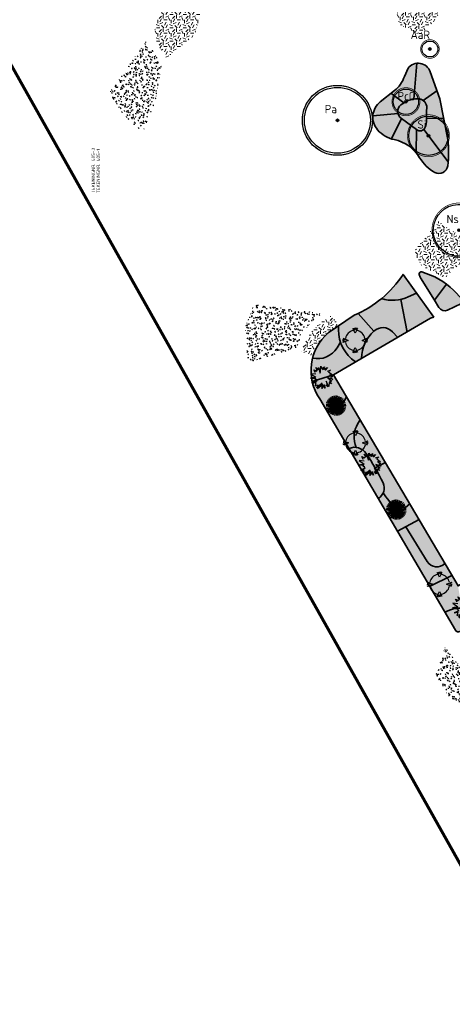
# Model space of a CAD drawing. Header units: metres. Extents: x 109081 to 109625, y 521087 to 521376.
# Tile 3 of 13: x 109250 to 109315, y 521087 to 521235. Entities that reach past the tile are written whole.
import ezdxf
from ezdxf.enums import TextEntityAlignment as Align

# ---------------------------------------------------------------- set-up
doc = ezdxf.new("R2010")
doc.units = ezdxf.units.M
doc.layers.get('0').update_dxf_attribs({"color": 253})
for name, color, linetype in [('Boom buitencontour', 253, 'Continuous'), ('Heester-I', 224, 'Continuous'), ('Heester-II', 173, 'Continuous'), ('Heester-III', 123, 'Continuous'), ('Heester-IV', 91, 'Continuous'), ('Heester-IX', 72, 'Continuous'), ('Heester-Sr', 72, 'Continuous'), ('Heester-V', 201, 'Continuous'), ('Heester-X', 32, 'Continuous'), ('Heester-XI', 52, 'Continuous'), ('Heester-XIII', 136, 'Continuous')]:
    doc.layers.add(name, color=color, linetype=linetype)
for name, color, linetype, lineweight in [('Heester-HhA', 117, 'Continuous', 35), ('Heester-SnS', 11, 'Continuous', 35), ('N-WE-GR-BEPLANTING-G', 90, 'Continuous', 35), ("N-WE-GR-BOMEN-Amelanchier arborea 'Robin hill", 7, 'Continuous', 25), ('N-WE-GR-BOMEN-Nyssa sylvatica', 7, 'Continuous', 25), ('N-WE-GR-BOMEN-Prunus avium', 7, 'Continuous', 25), ("N-WE-GR-BOMEN-Pyrus calleryana 'Chanticleer'", 7, 'Continuous', 25), ('N-WE-GR-BOMEN-Sorbus intermedia', 7, 'Continuous', 25), ('N-WE-GR-BOMEN-tekst', 10, 'Continuous', 25), ('N-WE-GR-GRAS_KUNSTGRAS-A-200', 82, 'Continuous', 18), ('N-WE-GR-GRAS_RUIGGRAS-A-200', 62, 'Continuous', 18), ('N-WE-GR-HEESTER-Al', 90, 'Continuous', 25), ('N-WE-GR-HEESTER-Cm', 90, 'Continuous', 25), ('N-WE-GR-HEESTER-Ia', 90, 'Continuous', 25), ('N-WE-GR-SIERPLANTSOEN-G', 40, 'Continuous', 35), ('N-WE-KG-WERKGRENS_FASE 3A-G', 10, 'XX-WERKGRENS_CIRCEL', 70), ('X-XX-AL-VERWIJZING-T25', 7, 'Continuous', 25)]:
    doc.layers.add(name, color=color, linetype=linetype, lineweight=lineweight)
doc.layers.add('Heester-PfL', color=160, linetype='Continuous', true_color=0x003fff)
doc.layers.add('Heester-VII', color=240, linetype='Continuous', true_color=0xff003f)
doc.layers.add('Heester-PlO', color=60, linetype='Continuous', lineweight=35, true_color=0xbfff00)
doc.styles.add('NLCS-ISO-M-T18', font='NLCS-ISO.ttf', dxfattribs={"height": 1.8})
doc.styles.add('NLCS-ISO-M200-T25', font='NLCS-ISO.ttf', dxfattribs={"height": 0.5})
doc.linetypes.add('XX-WERKGRENS_CIRCEL', pattern='A,10,-2.5,[69,NLCS.SHX,S=1,R=0,X=0,Y=0],-2.5', length=15)

# ---------------------------------------------------------------- blocks, each defined once
blk = doc.blocks.new('Nyssa sylvatica')
at = {"ltscale": 0.1}
h = blk.add_hatch(color=256, dxfattribs=at)
edge = h.paths.add_edge_path()
edge.add_arc((0, 0), 0.2025, 0, 360)
at = {"color": 220}
blk.add_lwpolyline([(-3.778587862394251, 0.9655432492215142, -0.8821299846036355), (3.899999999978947, 6.974865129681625e-13, -1.13361978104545)], format="xyb", close=True, dxfattribs=at)
at = {"ltscale": 0.1}
blk.add_circle((0, 0), 0.2025, dxfattribs=at)
for centre, radius in [((-1.455191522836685e-11, 0), 0.105), ((0, 0), 0.06074999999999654)]:
    blk.add_circle(centre, radius)
at = {"layer": 'Boom buitencontour', "color": 109, "true_color": 0x135e2c, "const_width": 0.1037037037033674}
blk.add_lwpolyline([(-3.972361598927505, 1.015058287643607, -0.8821299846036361), (4.099999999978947, 1.044808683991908e-12, -1.13361978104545)], format="xyb", close=True, dxfattribs=at)
at = {"layer": 'N-WE-GR-BOMEN-tekst', "style": 'NLCS-ISO-M-T18', "oblique": 1.067979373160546e-09}
blk.add_text('Ns', height=1.250000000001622, dxfattribs=at).set_placement((-0.9795137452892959, 1.688560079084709), align=Align.MIDDLE_CENTER)
blk = doc.blocks.new('Prunus avium')
at = {"ltscale": 0.1}
h = blk.add_hatch(color=256, dxfattribs=at)
edge = h.paths.add_edge_path()
edge.add_arc((0, 0), 0.2025, 0, 360)
at = {"color": 220}
blk.add_circle((-1.455191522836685e-11, 0), 4.95, dxfattribs=at)
at = {"ltscale": 0.1}
blk.add_circle((0, 0), 0.2025, dxfattribs=at)
for centre, radius in [((-1.455191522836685e-11, 0), 0.105), ((0, 0), 0.06074999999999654)]:
    blk.add_circle(centre, radius)
at = {"layer": 'Boom buitencontour', "color": 109, "true_color": 0x135e2c, "const_width": 0.1555555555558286}
blk.add_lwpolyline([(-5.08656058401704, 1.299769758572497, -0.8821299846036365), (5.249999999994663, 0, -1.133619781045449)], format="xyb", close=True, dxfattribs=at)
at = {"layer": 'Boom buitencontour', "color": 109, "true_color": 0x135e2c}
blk.add_circle((-1.455191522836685e-11, 0), 5.25, dxfattribs=at)
at = {"layer": 'N-WE-GR-BOMEN-tekst', "style": 'NLCS-ISO-M-T18', "oblique": 1.067979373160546e-09}
blk.add_text('Pa', height=1.250000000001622, dxfattribs=at).set_placement((-0.9795137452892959, 1.688560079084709), align=Align.MIDDLE_CENTER)
blk = doc.blocks.new('Pyrus calleryana')
at = {"ltscale": 0.1}
h = blk.add_hatch(color=256, dxfattribs=at)
edge = h.paths.add_edge_path()
edge.add_arc((0, 0), 0.2025, 0, 360)
at = {"color": 220}
blk.add_circle((-1.455191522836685e-11, 0), 1.9, dxfattribs=at)
at = {"ltscale": 0.1}
blk.add_circle((0, 0), 0.2025, dxfattribs=at)
for centre, radius in [((-1.455191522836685e-11, 0), 0.105), ((0, 0), 0.06074999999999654)]:
    blk.add_circle(centre, radius)
at = {"layer": 'Boom buitencontour', "color": 109, "true_color": 0x135e2c, "const_width": 0.1037037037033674}
blk.add_lwpolyline([(-2.03462423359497, 0.5199079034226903, -0.8821299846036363), (2.099999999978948, -2.438405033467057e-12, -1.13361978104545)], format="xyb", close=True, dxfattribs=at)
at = {"layer": 'N-WE-GR-BOMEN-tekst', "style": 'NLCS-ISO-M-T18', "oblique": 1.067979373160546e-09}
blk.add_text('PcC', height=1.250000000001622, dxfattribs=at).set_placement((0.004330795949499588, 0.8485885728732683), align=Align.MIDDLE_CENTER)
blk = doc.blocks.new('Amelanchier arborea')
at = {"ltscale": 0.1}
h = blk.add_hatch(color=256, dxfattribs=at)
edge = h.paths.add_edge_path()
edge.add_arc((0, 0), 0.2025, 0, 360)
at = {"color": 220}
blk.add_circle((-1.455191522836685e-11, 0), 1.2, dxfattribs=at)
at = {"ltscale": 0.1}
blk.add_circle((0, 0), 0.2025, dxfattribs=at)
for centre, radius in [((-1.455191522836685e-11, 0), 0.105), ((0, 0), 0.06074999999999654)]:
    blk.add_circle(centre, radius)
at = {"layer": 'Boom buitencontour', "color": 109, "true_color": 0x135e2c, "const_width": 0.1037037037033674}
blk.add_lwpolyline([(-1.356416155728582, 0.3466052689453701, -0.882129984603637), (1.399999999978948, -3.657607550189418e-12, -1.13361978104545)], format="xyb", close=True, dxfattribs=at)
at = {"layer": 'N-WE-GR-BOMEN-tekst', "style": 'NLCS-ISO-M-T18', "oblique": 1.067979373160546e-09}
blk.add_text('AaR', height=1.250000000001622, dxfattribs=at).set_placement((-1.442157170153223, 2.130130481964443), align=Align.MIDDLE_CENTER)
blk = doc.blocks.new('Sorbus intermedia')
at = {"ltscale": 0.1}
h = blk.add_hatch(color=256, dxfattribs=at)
edge = h.paths.add_edge_path()
edge.add_arc((0, 0), 0.2025, 0, 360)
at = {"color": 220}
blk.add_circle((-1.455191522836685e-11, 0), 2.95, dxfattribs=at)
at = {"ltscale": 0.1}
blk.add_circle((0, 0), 0.2025, dxfattribs=at)
for centre, radius in [((-1.455191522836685e-11, 0), 0.105), ((0, 0), 0.06074999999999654)]:
    blk.add_circle(centre, radius)
at = {"layer": 'Boom buitencontour', "color": 109, "true_color": 0x135e2c, "const_width": 0.1037037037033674}
blk.add_lwpolyline([(-3.051936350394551, 0.7798618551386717, -0.882129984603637), (3.149999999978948, -6.098233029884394e-13, -1.13361978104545)], format="xyb", close=True, dxfattribs=at)
at = {"layer": 'N-WE-GR-BOMEN-tekst', "style": 'NLCS-ISO-M-T18', "oblique": 1.067979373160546e-09}
blk.add_text('Si', height=1.250000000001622, dxfattribs=at).set_placement((-0.9795137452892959, 1.688560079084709), align=Align.MIDDLE_CENTER)
blk = doc.blocks.new('SGR-HEESTER_06')
at = {"flags": 128}
for points in [[(-0.5010676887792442, 1.060956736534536), (-0.5010676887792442, 1.544963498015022), (-0.2154810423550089, 1.222294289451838), (-0.2154810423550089, 1.222294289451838), (-0.04165225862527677, 1.296753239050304), (-0.04165225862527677, 1.70630105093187), (0.08252194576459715, 1.296753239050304), (0.2935997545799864, 1.507734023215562), (0.2563507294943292, 1.296753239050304), (0.1818526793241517, 0.7755170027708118), (0.6661115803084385, 1.532555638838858), (0.6785279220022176, 1.172651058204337), (1.162786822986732, 1.209880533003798), (0.7902749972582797, 0.9989056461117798), (1.473206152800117, 0.9120329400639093), (0.9765309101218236, 0.713465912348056)], [(-0.4704283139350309, 1.060956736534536), (-0.4704283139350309, 1.464116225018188), (-0.2237582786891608, 1.185416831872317), (-0.01101288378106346, 1.276545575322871), (-0.01101288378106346, 1.499650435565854), (0.06803143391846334, 1.238948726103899), (0.2465321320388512, 1.417367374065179), (0.2260906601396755, 1.30158561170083), (0.1315317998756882, 0.6399910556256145), (0.6388840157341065, 1.433131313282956), (0.6490087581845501, 1.139651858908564), (1.028068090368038, 1.16879366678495), (0.6949723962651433, 0.9801424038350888), (1.351984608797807, 0.8965667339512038), (0.9651568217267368, 0.7419158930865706)], [(-0.5010676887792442, 0.8003386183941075), (-1.146749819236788, 1.197472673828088), (-0.7121562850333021, 0.3907908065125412), (-1.482001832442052, 0.6141794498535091), (-0.8363304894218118, 0.3039181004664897), (-1.010159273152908, 0.1798159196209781), (-0.8114870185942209, 0.1177648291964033), (-0.9232448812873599, -0.04357272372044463), (-0.8363304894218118, -0.217318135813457), (-1.60616524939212, -0.167674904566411), (-1.084657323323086, -0.3290124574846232), (-1.419920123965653, -0.7261465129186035), (-1.134333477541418, -0.6765032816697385)], [(1.24970121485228, 0.4404340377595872), (1.746376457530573, 0.3659750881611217), (1.336615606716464, 0.2542807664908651), (1.647034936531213, -0.4158851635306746), (1.24970121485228, -0.2297259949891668), (1.535287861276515, -0.6392738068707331), (1.24970121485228, -0.6268600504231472), (1.423529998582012, -1.048815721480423), (0.8399403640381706, -0.4655283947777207), (1.175203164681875, -1.2225611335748), (0.8399403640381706, -1.110872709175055), (0.9516982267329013, -1.532822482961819), (0.7033606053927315, -1.210153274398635), (0.4053576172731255, -1.718981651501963), (0.4177739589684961, -0.813019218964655), (0.2439343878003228, -1.731389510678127), (0.1321873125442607, -1.297025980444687)], [(-0.103733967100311, -1.135688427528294), (-0.1906483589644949, -1.706573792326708), (-0.2775735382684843, -1.297025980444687), (-0.6873236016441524, -1.545236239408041), (-0.3520715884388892, -1.073637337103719), (-1.258496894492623, -1.272204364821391), (-0.5507438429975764, -0.9247135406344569), (-1.283329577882, -1.098458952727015), (-0.8859958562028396, -0.763375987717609)], [(-0.1340243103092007, -1.131076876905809), (-0.1956126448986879, -1.535611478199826), (-0.2565569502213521, -1.24847250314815), (-0.5765741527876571, -1.442326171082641), (-0.2811346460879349, -1.026731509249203), (-1.017613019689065, -1.188068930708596), (-0.2921946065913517, -0.8319048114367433), (-1.165259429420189, -1.038967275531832), (-0.8662431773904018, -0.7867982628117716)]]:
    blk.add_lwpolyline(points, dxfattribs=at)
blk = doc.blocks.new('SGR-HEESTER_05')
for q in [(-0.2346516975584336, 1.48153251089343), (1.932676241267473e-12, 1.500000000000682), (0.2346516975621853, 1.48153251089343), (-1.499999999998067, 6.821210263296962e-13), (-1.481532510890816, 0.2346516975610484), (-1.481532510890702, -0.2346516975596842), (-1.426584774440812, 0.4635254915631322), (-1.426584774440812, -0.4635254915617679), (-1.336509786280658, 0.6809857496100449), (-1.336509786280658, -0.6809857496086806), (-1.213525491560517, 0.8816778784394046), (-1.213525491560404, -0.8816778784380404), (-1.060660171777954, 1.060660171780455), (-1.060660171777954, -1.060660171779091), (-0.8816778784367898, 1.213525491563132), (-0.8816778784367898, -1.213525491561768), (-0.6809857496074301, 1.336509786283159), (-0.6809857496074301, -1.336509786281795), (-0.4635254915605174, 1.426584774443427), (-0.4635254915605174, -1.426584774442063), (-0.2346516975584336, -1.481532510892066), (0.463525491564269, 1.426584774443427), (0.6809857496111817, 1.336509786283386), (0.8816778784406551, 1.213525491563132), (1.060660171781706, 1.060660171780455), (1.213525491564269, 0.8816778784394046), (1.33650978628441, 0.6809857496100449), (1.426584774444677, 0.4635254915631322), (1.481532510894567, 0.2346516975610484), (1.500000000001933, 6.821210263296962e-13), (1.481532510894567, -0.2346516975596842), (1.426584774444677, -0.4635254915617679), (1.336509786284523, -0.6809857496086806), (1.213525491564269, -0.8816778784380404), (1.060660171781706, -1.060660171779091), (0.8816778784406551, -1.213525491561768), (0.6809857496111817, -1.336509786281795), (0.4635254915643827, -1.426584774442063), (0.234651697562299, -1.481532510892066), (1.932676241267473e-12, -1.499999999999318)]:
    blk.add_line((1.932676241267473e-12, 6.821210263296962e-13), q)
blk = doc.blocks.new('SGR-HEESTER_04')
at = {"flags": 128}
for points in [[(0.3371782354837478, 1.778010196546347), (0.002190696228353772, 1.070975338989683), (-0.3327968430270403, 1.778010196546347)], [(-0.256740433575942, 1.867474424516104), (-0.1313510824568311, 1.516340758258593), (-0.04351387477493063, 1.878696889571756)], [(0.2611218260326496, 1.867474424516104), (0.1357324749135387, 1.516340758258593), (0.04789526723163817, 1.878696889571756)], [(-1.861979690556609, 0.2622351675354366), (-1.510846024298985, 0.1368458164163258), (-1.873202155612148, 0.04900860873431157)], [(-1.772515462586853, 0.3382915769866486), (-1.065480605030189, 0.003304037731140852), (-1.772515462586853, -0.3316835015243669)], [(1.77689685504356, -0.3316835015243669), (1.069861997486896, 0.003304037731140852), (1.77689685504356, 0.3382915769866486)], [(1.866361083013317, 0.2622351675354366), (1.515227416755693, 0.1368458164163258), (1.877583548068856, 0.04900860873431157)], [(-1.861979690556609, -0.2556270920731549), (-1.510846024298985, -0.1302377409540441), (-1.873202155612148, -0.04240053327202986)], [(-0.3327968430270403, -1.771402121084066), (0.002190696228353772, -1.064367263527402), (0.3371782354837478, -1.771402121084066)], [(1.866361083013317, -0.2556270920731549), (1.515227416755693, -0.1302377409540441), (1.877583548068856, -0.04240053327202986)], [(-0.256740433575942, -1.860866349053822), (-0.1313510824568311, -1.509732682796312), (-0.04351387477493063, -1.872088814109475)], [(0.2611218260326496, -1.860866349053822), (0.1357324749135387, -1.509732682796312), (0.04789526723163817, -1.872088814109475)]]:
    blk.add_lwpolyline(points, dxfattribs=at)
for start, end in [(101.5369590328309, 168.4630409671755), (11.53695903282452, 78.4630409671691), (191.5369590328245, 258.4630409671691), (281.5369590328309, 348.4630409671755)]:
    blk.add_arc((0.002190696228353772, 0.003304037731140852), 1.5, start, end)

msp = doc.modelspace()

# ---------------------------------------------------------------- hatches: boundary and pattern name
at = {"layer": 'Heester-HhA'}
h = msp.add_hatch(color=256, dxfattribs=at)
h.dxf.hatch_style = 1
edge = h.paths.add_edge_path()
edge.add_arc((109301.0335821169, 521181.9214275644), 7.485912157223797, 165.7207074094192, 192.802751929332)
edge.add_line((109293.7337793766, 521180.2625843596), (109296.9477514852, 521181.2872226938))
edge.add_line((109296.9477514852, 521181.2872226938), (109300.2132126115, 521183.2114088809))
edge.add_arc((109303.4278717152, 521187.9747626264), 5.7466139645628, 198.4895043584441, 235.98564698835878, ccw=False)
edge.add_line((109297.9778878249, 521186.1523335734), (109297.4559737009, 521185.3141430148))
edge.add_arc((109294.5247680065, 521187.139309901), 3.452998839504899, 257.5262644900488, 328.0908148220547, ccw=False)
h = msp.add_hatch(color=256, dxfattribs=at)
h.dxf.hatch_style = 1
edge = h.paths.add_edge_path()
edge.add_arc((109300.1293846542, 521168.2239900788), 2.156918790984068, 85.24305776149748, 114.32366350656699, ccw=False)
edge.add_arc((109304.0694924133, 521171.8886665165), 4.054959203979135, 149.5197797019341, 201.9416871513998, ccw=False)
edge.add_line((109300.5749110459, 521173.9455075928), (109300.9205784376, 521174.5327978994))
edge.add_line((109300.9205784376, 521174.5327978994), (109298.891045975, 521177.9833192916))
edge.add_line((109298.891045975, 521177.9833192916), (109298.5917648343, 521177.4190061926))
edge.add_arc((109295.556309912, 521179.0546735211), 3.448100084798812, 278.4550344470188, 331.68181056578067, ccw=False)
edge.add_line((109296.0632950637, 521175.6440489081), (109299.2409697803, 521170.1894461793))
h = msp.add_hatch(color=256, dxfattribs=at)
h.dxf.hatch_style = 1
h.paths.add_polyline_path([(109304.7004500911, 521168.1064271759), (109303.1607761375, 521167.2983582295, -0.01690069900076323), (109304.365704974, 521165.036139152, -0.2210426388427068), (109304.3960472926, 521163.5579131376, 0.01611050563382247), (109306.0574498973, 521161.2122156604, 0.4234363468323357), (109307.3518142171, 521161.0545292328), (109308.3659956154, 521161.8744286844)])
h = msp.add_hatch(color=256, dxfattribs=at)
h.dxf.hatch_style = 1
h.paths.add_polyline_path([(109310.9720193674, 521153.2316988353, 0.4845588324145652), (109313.6337259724, 521152.9184663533), (109309.7512652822, 521159.5192544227), (109307.7622969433, 521158.4526200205)])
h = msp.add_hatch(color=256, dxfattribs=at)
h.dxf.hatch_style = 1
h.paths.add_polyline_path([(109313.6049815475, 521145.6335062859), (109314.3052225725, 521145.9382566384, -0.1299758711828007), (109316.1594528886, 521146.2222569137), (109315.6048215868, 521149.5672967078), (109314.6849497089, 521151.1312222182), (109311.3524667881, 521149.4858528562)])
at = {"layer": 'Heester-I'}
h = msp.add_hatch(color=256, dxfattribs=at)
h.dxf.hatch_style = 1
h.paths.add_polyline_path([(109309.3675512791, 521218.0887550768), (109307.1152802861, 521219.7326685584), (109305.6045297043, 521216.6876017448, 0.02451838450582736), (109306.0292696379, 521216.5787237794, -0.1711777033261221), (109309.3326154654, 521214.5942008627)])
h = msp.add_hatch(color=256, dxfattribs=at)
h.dxf.hatch_style = 1
h.paths.add_polyline_path([(109308.1375911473, 521192.9665202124), (109309.3830291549, 521193.5430426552), (109307.3706949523, 521196.3535558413, -0.07394822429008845), (109304.1175200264, 521192.7111951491, 0.1871959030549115)])
at = {"layer": 'Heester-II'}
h = msp.add_hatch(color=256, dxfattribs=at)
h.dxf.hatch_style = 1
h.paths.add_polyline_path([(109309.4113045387, 521228.0475005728, 0.2086737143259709), (109308.1100365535, 521227.289224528), (109307.5503470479, 521226.0504962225, -0.1535678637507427), (109306.0659800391, 521223.9537567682), (109305.5421413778, 521223.5385098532), (109307.4551873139, 521222.0824687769), (109307.7964754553, 521222.2773909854, -0.0960308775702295), (109308.9743016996, 521222.6774748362)])
h = msp.add_hatch(color=256, dxfattribs=at)
h.dxf.hatch_style = 1
h.paths.add_polyline_path([(109313.8643553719, 521194.8664002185, 0.09488248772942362), (109310.180746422, 521196.7107852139, 0.5627443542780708), (109309.7804160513, 521196.3377335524, 0.0948511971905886), (109309.9932745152, 521195.8251994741), (109312.0734804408, 521192.4792227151)])
at = {"layer": 'Heester-III'}
h = msp.add_hatch(color=256, dxfattribs=at)
h.dxf.hatch_style = 1
h.paths.add_polyline_path([(109310.9158261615, 521221.3383057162, 0.3979257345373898), (109309.7507679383, 521222.6905887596, 0.1565421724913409), (109307.7964754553, 521222.2773909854), (109307.0072411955, 521221.8266302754, 0.4761298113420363), (109307.1152802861, 521219.7326685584), (109309.3675512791, 521218.0887550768, 0.5288455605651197), (109310.6714960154, 521218.4293854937, 0.08321073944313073), (109310.8641250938, 521219.5105180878, -0.008997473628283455)])
h = msp.add_hatch(color=256, dxfattribs=at)
h.dxf.hatch_style = 1
h.paths.add_polyline_path([(109311.4955951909, 521189.7506633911), (109311.9572384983, 521189.9477902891), (109309.3652977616, 521193.5348346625), (109308.1375911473, 521192.9665202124, -0.05361770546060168), (109307.0096831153, 521192.5847113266), (109307.9610827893, 521187.7069137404)])
h = msp.add_hatch(color=256, dxfattribs=at)
h.dxf.hatch_style = 1
h.paths.add_polyline_path([(109302.9798261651, 521187.8402443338), (109300.6225904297, 521190.4765713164, -0.009457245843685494), (109300.0504447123, 521190.2178372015), (109297.6882936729, 521188.6271049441), (109297.6816280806, 521188.0400017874, 0.2522781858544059), (109300.2132126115, 521183.2114088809), (109301.1189622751, 521183.7451255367, -0.2088322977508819)])
at = {"layer": 'Heester-IV'}
h = msp.add_hatch(color=256, dxfattribs=at)
h.dxf.hatch_style = 1
edge = h.paths.add_edge_path()
edge.add_arc((109301.033583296, 521181.9214299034), 7.485912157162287, 130.9241413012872, 165.7206974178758, ccw=False)
edge.add_arc((109301.0967194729, 521181.3062230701), 8.000000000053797, 128.3783707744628, 128.3787079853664, ccw=False)
edge.add_line((109296.1299043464, 521187.5776461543), (109297.6882936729, 521188.6271049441))
edge.add_line((109297.6882936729, 521188.6271049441), (109297.6816280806, 521188.0400017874))
edge.add_arc((109303.4278717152, 521187.9747626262), 5.746613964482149, 179.3495284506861, 198.4895043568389)
edge.add_line((109297.9778878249, 521186.1523335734), (109297.4559737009, 521185.3141430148))
edge.add_arc((109294.5247754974, 521187.1393006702), 3.452987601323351, 257.5261214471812, 328.0908791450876, ccw=False)
h = msp.add_hatch(color=256, dxfattribs=at)
h.dxf.hatch_style = 1
edge = h.paths.add_edge_path()
edge.add_arc((109302.7605677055, 521164.2731706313), 1.777241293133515, 298.5769844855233, 385.4231029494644)
edge.add_arc((109270.3094036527, 521148.3486858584), 37.92496218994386, 26.10467173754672, 33.85064407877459)
edge.add_arc((109300.1058887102, 521168.3382358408), 2.044432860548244, 33.74872792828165, 114.7085854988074)
edge.add_line((109299.2513092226, 521170.1954917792), (109303.6106917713, 521162.7124414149))
h = msp.add_hatch(color=256, dxfattribs=at)
h.dxf.hatch_style = 1
h.paths.add_polyline_path([(109318.9030287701, 521144.4824116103, 0.3747689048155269), (109314.3052225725, 521145.9382566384), (109313.6049815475, 521145.6335062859), (109315.2013210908, 521142.9033784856, 0.4137647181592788), (109315.8846688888, 521142.7237415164)])
at = {"layer": 'Heester-IX'}
h = msp.add_hatch(color=256, dxfattribs=at)
h.dxf.hatch_style = 1
h.paths.add_polyline_path([(109307.1152802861, 521219.7326685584, -0.1761942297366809), (109306.6005390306, 521220.4989915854), (109302.8310697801, 521220.1778662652, 0.1983338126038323), (109303.5329651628, 521218.0463920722, 0.1412099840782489), (109305.6045297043, 521216.6876017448)])
at = {"layer": 'Heester-PfL'}
h = msp.add_hatch(color=256, dxfattribs=at)
h.dxf.hatch_style = 1
h.paths.add_polyline_path([(109300.6225904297, 521190.4765713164), (109302.9798261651, 521187.8402443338, -0.4084303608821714), (109305.7686173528, 521187.7203315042), (109306.5466463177, 521186.8890487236), (109307.9610827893, 521187.7069137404), (109307.0096831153, 521192.5847113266, -0.1322507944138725), (109304.1175200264, 521192.7111951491, -0.06271722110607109)])
at = {"layer": 'Heester-PlO'}
h = msp.add_hatch(color=256, dxfattribs=at)
h.dxf.hatch_style = 1
h.paths.add_polyline_path([(109306.5466463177, 521186.8890487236), (109305.7686173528, 521187.7203315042, 0.4084303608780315), (109302.9798261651, 521187.8402443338, 0.2088322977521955), (109301.1189622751, 521183.7451255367), (109301.6169118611, 521184.0385443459)])
h = msp.add_hatch(color=256, dxfattribs=at)
h.dxf.hatch_style = 1
edge = h.paths.add_edge_path()
edge.add_arc((109301.0335823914, 521181.9214263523), 7.485912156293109, 192.8027424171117, 210.7102412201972)
edge.add_line((109294.5974870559, 521178.0983964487), (109294.8771342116, 521177.66266754))
edge.add_line((109294.8771342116, 521177.66266754), (109296.044822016, 521175.6656381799))
edge.add_arc((109295.6387756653, 521178.9819901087), 3.341117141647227, 276.9804180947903, 332.1082349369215)
edge.add_line((109298.5917648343, 521177.4190061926), (109298.891045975, 521177.9833192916))
edge.add_line((109298.891045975, 521177.9833192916), (109296.9477514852, 521181.2872226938))
edge.add_line((109296.9477514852, 521181.2872226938), (109293.7337793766, 521180.2625843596))
h = msp.add_hatch(color=256, dxfattribs=at)
h.dxf.hatch_style = 1
h.paths.add_polyline_path([(109300.9205784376, 521174.5327978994), (109300.5749110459, 521173.9455075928, 0.2328080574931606), (109300.3082556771, 521170.3734792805, -0.2231549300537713), (109301.8057977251, 521169.4740241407, -0.01690069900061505), (109303.1607761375, 521167.2983582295), (109304.7004500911, 521168.1064271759)])
h = msp.add_hatch(color=256, dxfattribs=at)
h.dxf.hatch_style = 1
edge = h.paths.add_edge_path()
edge.add_line((109306.5005884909, 521157.7746746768), (109309.7512652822, 521159.5192544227))
edge.add_line((109309.7512652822, 521159.5192544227), (109308.3659956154, 521161.8744286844))
edge.add_line((109308.3659956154, 521161.8744286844), (109307.3518142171, 521161.0545292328))
edge.add_arc((109306.7810387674, 521161.7605546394), 0.9078857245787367, 217.1550166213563, 308.95327727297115, ccw=False)
edge.add_arc((109341.6174229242, 521188.1597270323), 44.61703767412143, 213.4630800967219, 217.1550166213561, ccw=False)
edge.add_arc((109302.78406674, 521164.2686836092), 1.761725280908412, 298.34961438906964, 336.2058818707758, ccw=False)
edge.add_line((109303.6206228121, 521162.7182482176), (109306.5005884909, 521157.7746746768))
at = {"layer": 'Heester-SnS'}
h = msp.add_hatch(color=256, dxfattribs=at)
h.dxf.hatch_style = 1
h.paths.add_polyline_path([(109311.3524667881, 521149.4858528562), (109314.6849497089, 521151.1312222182), (109313.6337259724, 521152.9184663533, -0.4845588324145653), (109310.9720193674, 521153.2316988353), (109307.7622969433, 521158.4526200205), (109306.5040358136, 521157.7778457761)])
at = {"layer": 'Heester-Sr'}
h = msp.add_hatch(color=256, dxfattribs=at)
h.dxf.hatch_style = 1
h.paths.add_polyline_path([(109316.2382733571, 521192.6404876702), (109314.9112872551, 521193.9539901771, 0.03173196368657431), (109313.8643553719, 521194.8664002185), (109312.0734804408, 521192.4792227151), (109312.7466800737, 521191.375736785, 0.3842412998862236), (109314.0302600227, 521190.9936614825), (109316.1304114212, 521191.9936420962, 0.5213623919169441)])
at = {"layer": 'Heester-V'}
h = msp.add_hatch(color=256, dxfattribs=at)
h.dxf.hatch_style = 1
h.paths.add_polyline_path([(109307.0072411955, 521221.8266302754), (109307.4551873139, 521222.0824687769), (109305.5421413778, 521223.5385098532), (109303.9367781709, 521222.2659384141, 0.2097610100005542), (109302.8310697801, 521220.1778662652), (109306.6005390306, 521220.4989915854, -0.2767210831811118)])
at = {"layer": 'Heester-VII'}
h = msp.add_hatch(color=256, dxfattribs=at)
h.dxf.hatch_style = 1
h.paths.add_polyline_path([(109313.4324373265, 521219.7976763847), (109310.8671279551, 521219.748359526, 0.001170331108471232), (109310.8641250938, 521219.5105180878, -0.08321073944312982), (109310.6714960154, 521218.4293854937, -0.121195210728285), (109310.4568715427, 521218.1043404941), (109314.1323293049, 521213.2449264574, 0.05344853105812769), (109314.0688418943, 521216.5787237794)])
at = {"layer": 'Heester-X'}
h = msp.add_hatch(color=256, dxfattribs=at)
h.dxf.hatch_style = 1
h.paths.add_polyline_path([(109310.9158261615, 521221.3383057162, 0.007827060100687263), (109310.8671279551, 521219.748359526), (109313.4324373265, 521219.7976763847), (109312.8573986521, 521222.7062385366), (109312.4313356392, 521223.9073439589), (109310.3761741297, 521222.453320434, -0.2537596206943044)])
at = {"layer": 'Heester-XI'}
h = msp.add_hatch(color=256, dxfattribs=at)
h.dxf.hatch_style = 1
h.paths.add_polyline_path([(109310.4568715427, 521218.1043404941, -0.3830963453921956), (109309.3675512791, 521218.0887550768), (109309.3326154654, 521214.5942008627, -0.03862339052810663), (109309.8471485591, 521213.8635381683, 0.1336438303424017), (109312.1231920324, 521211.662035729, 0.5295402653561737), (109314.0688418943, 521212.6527114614, 0.009520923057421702), (109314.1323293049, 521213.2449264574)])
at = {"layer": 'Heester-XIII'}
h = msp.add_hatch(color=256, dxfattribs=at)
h.dxf.hatch_style = 1
h.paths.add_polyline_path([(109311.4256944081, 521226.7423263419, 0.3599878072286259), (109309.4113045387, 521228.0475005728), (109308.9743016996, 521222.6774748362, -0.05961510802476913), (109309.7507679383, 521222.6905887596, -0.1309437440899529), (109310.3761741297, 521222.453320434), (109312.4313356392, 521223.9073439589)])
at = {"layer": 'N-WE-GR-GRAS_KUNSTGRAS-A-200'}
h = msp.add_hatch(dxfattribs=at)
h.set_pattern_fill('AGR-GRAS_02-SO', color=256, scale=0.2, pattern_type=2)
h.set_pattern_definition([(0, (30.70461216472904, 31.8102851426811), (2, 2), [0.5, -1.5]), (0, (31.80461216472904, 33.0102851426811), (2, 2), [0.5, -1.5]), (90, (30.90461216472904, 32.5102851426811), (-2, 2), [0.5, -1.5]), (90, (31.70461216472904, 33.21028514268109), (-2, 2), [0.5, -1.5]), (45, (31.10461216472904, 33.21028514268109), (0, 2.00000000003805), [0.5, -2.328427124]), (135, (31.80461216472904, 31.8102851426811), (-2.00000000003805, 0), [0.5, -2.328427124]), (26.56505119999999, (31.20461216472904, 32.4102851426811), (2.000000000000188, 8.001289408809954e-10), [0.5, -3.972135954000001]), (26.56505119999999, (32.10461216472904, 33.4102851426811), (2.000000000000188, 8.001289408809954e-10), [0.5, -3.972135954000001]), (63.43494882, (32.10461216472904, 31.8102851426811), (1.019972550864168e-10, 2.000000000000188), [0.4999999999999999, -3.972135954]), (63.43494882, (31.20461216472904, 32.71028514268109), (1.019972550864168e-10, 2.000000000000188), [0.4999999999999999, -3.972135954]), (63.43494882, (31.90461216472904, 32.21028514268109), (1.019972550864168e-10, 2.000000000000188), [0.4999999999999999, -3.972135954]), (116.5650512, (30.70461216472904, 32.9102851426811), (-8.00129740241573e-10, 2.000000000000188), [0.4999999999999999, -3.972135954]), (153.43494882, (31.10461216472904, 32.11028514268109), (-2.000000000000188, 1.019979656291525e-10), [0.5, -3.972135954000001])])
h.paths.add_polyline_path([(109308.9552517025, 521240.8155278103), (109306.5139201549, 521236.413776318), (109306.3550240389, 521234.1219038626), (109309.8653310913, 521232.3022778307), (109312.4655587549, 521234.7717704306), (109313.3106323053, 521237.9561159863), (109310.2553649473, 521239.7757420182)])
h = msp.add_hatch(dxfattribs=at)
h.set_pattern_fill('AGR-GRAS_02-SO', color=256, scale=0.2, pattern_type=2)
h.set_pattern_definition([(0, (-5.617275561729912, 29.34449307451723), (2, 2), [0.5, -1.5]), (0, (-4.51727556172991, 30.54449307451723), (2, 2), [0.5, -1.5]), (90, (-5.417275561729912, 30.04449307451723), (-2, 2), [0.5, -1.5]), (90, (-4.617275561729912, 30.74449307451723), (-2, 2), [0.5, -1.5]), (45, (-5.217275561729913, 30.74449307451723), (0, 2.00000000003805), [0.5, -2.328427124]), (135, (-4.51727556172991, 29.34449307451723), (-2.00000000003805, 0), [0.5, -2.328427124]), (26.56505119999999, (-5.117275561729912, 29.94449307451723), (2.000000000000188, 8.001289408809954e-10), [0.5, -3.972135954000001]), (26.56505119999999, (-4.217275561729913, 30.94449307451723), (2.000000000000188, 8.001289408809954e-10), [0.5, -3.972135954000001]), (63.43494882, (-4.217275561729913, 29.34449307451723), (1.019972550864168e-10, 2.000000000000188), [0.4999999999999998, -3.972135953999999]), (63.43494882, (-5.117275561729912, 30.24449307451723), (1.019972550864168e-10, 2.000000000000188), [0.4999999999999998, -3.972135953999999]), (63.43494882, (-4.417275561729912, 29.74449307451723), (1.019972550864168e-10, 2.000000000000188), [0.4999999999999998, -3.972135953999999]), (116.5650512, (-5.617275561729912, 30.44449307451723), (-8.00129740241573e-10, 2.000000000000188), [0.4999999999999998, -3.972135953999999]), (153.43494882, (-5.217275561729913, 29.64449307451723), (-2.000000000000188, 1.019979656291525e-10), [0.5, -3.972135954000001])])
h.paths.add_polyline_path([(109272.6333639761, 521238.3497357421), (109270.1920324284, 521233.9479842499), (109270.0331363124, 521231.6561117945), (109271.8632993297, 521228.7877357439), (109276.1436710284, 521232.3059783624), (109276.9887445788, 521235.4903239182), (109273.9334772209, 521237.3099499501)])
h = msp.add_hatch(dxfattribs=at)
h.set_pattern_fill('AGR-GRAS_02-SO', color=256, scale=0.2, pattern_type=2)
h.set_pattern_definition([(0, (34.4904602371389, -4.668183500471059), (2, 2), [0.5, -1.5]), (0, (35.59046023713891, -3.468183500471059), (2, 2), [0.5, -1.5]), (90, (34.69046023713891, -3.968183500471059), (-2, 2), [0.5, -1.5]), (90, (35.4904602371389, -3.268183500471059), (-2, 2), [0.5, -1.5]), (45, (34.8904602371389, -3.268183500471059), (0, 2.00000000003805), [0.5, -2.328427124]), (135, (35.59046023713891, -4.668183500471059), (-2.00000000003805, 0), [0.5, -2.328427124]), (26.56505119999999, (34.9904602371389, -4.06818350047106), (2.000000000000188, 8.001289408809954e-10), [0.5, -3.972135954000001]), (26.56505119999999, (35.8904602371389, -3.068183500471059), (2.000000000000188, 8.001289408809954e-10), [0.5, -3.972135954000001]), (63.43494882, (35.8904602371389, -4.668183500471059), (1.019972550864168e-10, 2.000000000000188), [0.4999999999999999, -3.972135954]), (63.43494882, (34.9904602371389, -3.768183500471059), (1.019972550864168e-10, 2.000000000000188), [0.4999999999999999, -3.972135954]), (63.43494882, (35.69046023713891, -4.268183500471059), (1.019972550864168e-10, 2.000000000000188), [0.4999999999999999, -3.972135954]), (116.5650512, (34.4904602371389, -3.568183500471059), (-8.00129740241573e-10, 2.000000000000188), [0.4999999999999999, -3.972135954]), (153.43494882, (34.8904602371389, -4.368183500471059), (-2.000000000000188, 1.019979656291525e-10), [0.5, -3.972135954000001])])
h.paths.add_polyline_path([(109312.7410997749, 521204.3370591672), (109308.9707693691, 521199.7879940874), (109310.1408721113, 521197.6434352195), (109313.6511791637, 521195.8238091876), (109316.2514068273, 521198.2933017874), (109317.0964803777, 521201.4776473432), (109314.0412130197, 521203.2972733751)])
h = msp.add_hatch(dxfattribs=at)
h.set_pattern_fill('AGR-GRAS_02-SO', color=256, scale=0.2, pattern_type=2)
h.set_pattern_definition([(0, (0, 0), (2, 2), [0.5, -1.5]), (0, (1.1, 1.2), (2, 2), [0.5, -1.5]), (90, (0.2, 0.7000000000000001), (-2, 2), [0.5, -1.5]), (90, (1, 1.4), (-2, 2), [0.5, -1.5]), (45, (0.4, 1.4), (0, 2.00000000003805), [0.5, -2.328427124]), (135, (1.1, 0), (-2.00000000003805, 0), [0.5, -2.328427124]), (26.56505119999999, (0.5, 0.6000000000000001), (2.000000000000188, 8.001289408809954e-10), [0.5, -3.972135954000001]), (26.56505119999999, (1.4, 1.6), (2.000000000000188, 8.001289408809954e-10), [0.5, -3.972135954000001]), (63.43494882, (1.4, 0), (1.019972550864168e-10, 2.000000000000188), [0.4999999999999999, -3.972135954]), (63.43494882, (0.5, 0.9), (1.019972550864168e-10, 2.000000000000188), [0.4999999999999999, -3.972135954]), (63.43494882, (1.2, 0.4), (1.019972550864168e-10, 2.000000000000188), [0.4999999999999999, -3.972135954]), (116.5650512, (0, 1.1), (-8.00129740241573e-10, 2.000000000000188), [0.4999999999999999, -3.972135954]), (153.43494882, (0.4, 0.3), (-2.000000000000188, 1.019979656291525e-10), [0.5, -3.972135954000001])])
h.paths.add_polyline_path([(109292.1823414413, 521184.6549599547), (109293.8809969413, 521184.1303632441), (109294.6098692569, 521185.7652253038), (109295.0884344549, 521186.4705028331), (109296.1299043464, 521187.5776461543), (109296.8935044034, 521188.0918737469), (109297.6882936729, 521188.6271049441), (109296.678026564, 521190.1272967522), (109295.5600553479, 521189.5101067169), (109294.6841259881, 521188.8396182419), (109293.5548353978, 521187.6129199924), (109293.2309588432, 521187.1435807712), (109292.694348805, 521186.156939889), (109292.3634862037, 521185.3058549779)])
at = {"layer": 'N-WE-GR-GRAS_RUIGGRAS-A-200'}
h = msp.add_hatch(dxfattribs=at)
h.set_pattern_fill('AGR-GRAS_RUIGGRAS-SO', color=256, scale=0.2, angle=27.65404418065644, pattern_type=2)
h.set_pattern_definition([(67.65404418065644, (254261.5994570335, 8792.616066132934), (-1.123777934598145, 0.9484846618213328), [0.1499999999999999, -1.599999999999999]), (67.65404418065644, (254261.6669519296, 8792.594984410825), (-1.123777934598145, 0.9484846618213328), [0.1499999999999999, -1.599999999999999]), (122.6540441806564, (254261.888393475, 8792.71101734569), (-1.748524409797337, -0.05159833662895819), [0.1499999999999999, -0.7999999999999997]), (122.6540441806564, (254261.9503971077, 8792.743506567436), (-1.748524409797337, -0.05159833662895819), [0.1499999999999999, -0.7999999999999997]), (152.6540441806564, (254261.8609371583, 8792.978872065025), (-1.3935474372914, -0.5177118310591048), [0.15, -0.9999999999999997]), (152.6540441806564, (254261.8820188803, 8793.04636696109), (-1.3935474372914, -0.5177118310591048), [0.15, -0.9999999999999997]), (42.65404418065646, (254261.4834240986, 8792.837507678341), (-0.236295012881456, 1.142000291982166), [0.15, -0.8]), (42.65404418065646, (254261.4509348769, 8792.899511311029), (-0.236295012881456, 1.142000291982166), [0.15, -0.8]), (192.6540441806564, (254261.4834240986, 8792.837507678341), (-0.2568308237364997, -1.595004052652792), [0.15, -0.8]), (192.6540441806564, (254261.4509348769, 8792.899511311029), (-0.2568308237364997, -1.595004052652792), [0.15, -0.8]), (92.65404418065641, (254261.5994570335, 8792.616066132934), (-0.8199792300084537, 0.4124731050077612), [0.15, -0.9999999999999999]), (92.65404418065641, (254261.6669519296, 8792.594984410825), (-0.8199792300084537, 0.4124731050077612), [0.15, -0.9999999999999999]), (107.6540441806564, (254261.888393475, 8792.71101734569), (-1.702299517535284, 0.4027112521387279), [0.1499999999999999, -0.7999999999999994]), (107.6540441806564, (254261.932681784, 8792.734223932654), (-1.702299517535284, 0.4027112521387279), [0.1499999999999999, -0.7999999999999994]), (107.6540441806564, (254261.5952073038, 8792.839632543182), (-1.043885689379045, -0.01739734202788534), [0.1499999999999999, -0.7999999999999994]), (107.6540441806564, (254261.6394956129, 8792.862839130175), (-1.043885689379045, -0.01739734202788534), [0.1499999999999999, -0.7999999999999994])])
h.paths.add_polyline_path([(109268.93311843, 521231.5050699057), (109263.2861811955, 521223.5931074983), (109265.4644921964, 521220.2133390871), (109268.3225592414, 521217.671375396), (109270.2348062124, 521222.4732870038), (109271.1567154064, 521227.9042250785), (109270.1284648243, 521229.3711486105)])
h = msp.add_hatch(dxfattribs=at)
h.set_pattern_fill('AGR-GRAS_RUIGGRAS-SO', color=256, scale=0.2, angle=-25.059700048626, pattern_type=2)
h.set_pattern_definition([(14.940299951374, (-210576.0413599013, 95398.98126215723), (0.07385031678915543, 1.468688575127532), [0.1499999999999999, -1.599999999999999]), (14.940299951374, (-210576.0172446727, 95398.91479069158), (0.07385031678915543, 1.468688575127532), [0.1499999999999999, -1.599999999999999]), (69.94029995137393, (-210575.790777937, 95398.80890009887), (-1.100304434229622, 1.35990078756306), [0.1499999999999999, -0.7999999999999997]), (69.94029995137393, (-210575.727367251, 95398.77925073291), (-1.100304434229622, 1.35990078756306), [0.1499999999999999, -0.7999999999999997]), (99.94029995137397, (-210575.59430065, 95398.99301059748), (-1.256108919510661, 0.7951040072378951), [0.15, -0.9999999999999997]), (99.94029995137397, (-210575.5278291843, 95399.0171258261), (-1.256108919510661, 0.7951040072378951), [0.15, -0.9999999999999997]), (349.9402999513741, (-210575.9354693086, 95399.20772889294), (0.7654499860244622, 0.879821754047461), [0.15, -0.8]), (349.9402999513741, (-210575.9058199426, 95399.27113957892), (0.7654499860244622, 0.879821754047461), [0.15, -0.8]), (139.940299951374, (-210575.9354693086, 95399.20772889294), (-1.424602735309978, -0.761910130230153), [0.15, -0.8]), (139.940299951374, (-210575.9058199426, 95399.27113957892), (-1.424602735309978, -0.761910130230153), [0.15, -0.8]), (39.94029995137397, (-210576.0413599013, 95398.98126215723), (-0.1685700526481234, 0.9022661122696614), [0.15, -0.9999999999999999]), (39.94029995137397, (-210576.0172446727, 95398.91479069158), (-0.1685700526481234, 0.9022661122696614), [0.15, -0.9999999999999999]), (54.94029995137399, (-210575.790777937, 95398.80890009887), (-0.7108442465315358, 1.598343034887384), [0.1499999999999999, -0.7999999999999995]), (54.94029995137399, (-210575.7454845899, 95398.78772198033), (-0.7108442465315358, 1.598343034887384), [0.1499999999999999, -0.7999999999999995]), (54.94029995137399, (-210575.8660607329, 95399.12007930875), (-0.6462250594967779, 0.8199958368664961), [0.1499999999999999, -0.7999999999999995]), (54.94029995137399, (-210575.8207673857, 95399.09890119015), (-0.6462250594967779, 0.8199958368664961), [0.1499999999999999, -0.7999999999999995])])
h.paths.add_polyline_path([(109295.1621065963, 521190.443603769), (109285.0093358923, 521191.9028511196), (109283.6849969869, 521188.4205473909), (109284.0584641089, 521183.0905789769), (109291.3064335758, 521185.2639808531), (109292.4342946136, 521187.7532965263), (109293.6595093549, 521189.2513207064)])
h = msp.add_hatch(dxfattribs=at)
h.set_pattern_fill('AGR-GRAS_RUIGGRAS-SO', color=256, scale=0.2, angle=27.05718071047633, pattern_type=2)
h.set_pattern_definition([(67.05718071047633, (248963.1977935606, 7220.864666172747), (-1.113836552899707, 0.9601396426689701), [0.1499999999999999, -1.599999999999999]), (67.05718071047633, (248963.2650651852, 7220.842882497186), (-1.113836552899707, 0.9601396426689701), [0.1499999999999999, -1.599999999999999]), (122.0571807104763, (248963.4877034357, 7220.956602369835), (-1.74896703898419, -0.03338108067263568), [0.15, -0.7999999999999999]), (122.0571807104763, (248963.5500421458, 7220.988443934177), (-1.74896703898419, -0.03338108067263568), [0.15, -0.7999999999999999]), (152.0571807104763, (248963.4630388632, 7221.224728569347), (-1.398864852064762, -0.5031670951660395), [0.15, -1]), (152.0571807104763, (248963.4848225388, 7221.292000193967), (-1.398864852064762, -0.5031670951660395), [0.15, -1]), (42.05718071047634, (248963.084073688, 7221.0873044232), (-0.2243859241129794, 1.144399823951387), [0.15, -0.8]), (42.05718071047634, (248963.0522321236, 7221.149643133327), (-0.2243859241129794, 1.144399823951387), [0.15, -0.8]), (192.0571807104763, (248963.084073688, 7221.0873044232), (-0.2734321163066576, -1.592242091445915), [0.15, -0.8]), (192.0571807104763, (248963.0522321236, 7221.149643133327), (-0.2734321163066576, -1.592242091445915), [0.15, -0.8]), (92.05718071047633, (248963.1977935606, 7220.864666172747), (-0.8156379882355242, 0.420992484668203), [0.15, -1]), (92.05718071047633, (248963.2650651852, 7220.842882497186), (-0.8156379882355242, 0.420992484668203), [0.15, -1]), (107.0571807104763, (248963.4877034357, 7220.956602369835), (-1.698012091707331, 0.4204223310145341), [0.1499999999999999, -0.7999999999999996]), (107.0571807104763, (248963.5322310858, 7220.979346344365), (-1.698012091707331, 0.4204223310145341), [0.1499999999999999, -0.7999999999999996]), (107.0571807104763, (248963.1958729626, 7221.08826472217), (-1.044010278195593, -0.006522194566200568), [0.1499999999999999, -0.7999999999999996]), (107.0571807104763, (248963.2404006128, 7221.111008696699), (-1.044010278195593, -0.006522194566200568), [0.1499999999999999, -0.7999999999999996])])
h.paths.add_polyline_path([(109313.6844336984, 521140.4000073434), (109312.2734002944, 521136.2025548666), (109314.2086469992, 521133.0189825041), (109317.9239711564, 521130.4356010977), (109317.7047500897, 521133.2994907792), (109316.3617027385, 521136.8228428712), (109315.0046998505, 521138.7047489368)])

# ---------------------------------------------------------------- linework, layer by layer
at = {"layer": 'N-WE-GR-BEPLANTING-G', "flags": 128}
for points in [[(109306.0659800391, 521223.9537567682), (109303.9367781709, 521222.2659384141, 0.4258096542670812), (109303.5329651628, 521218.0463920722, 0.1663041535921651), (109306.0292696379, 521216.5787237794, -0.2111974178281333), (109309.8471485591, 521213.8635381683, 0.1336438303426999), (109312.1231920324, 521211.662035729, 0.5295402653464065), (109314.0688418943, 521212.6527114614, 0.06300151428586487), (109314.0688418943, 521216.5787237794), (109312.8573986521, 521222.7062385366), (109311.4256944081, 521226.7423263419, 0.6148489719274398), (109308.1100365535, 521227.289224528), (109307.5503470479, 521226.0504962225, -0.1535678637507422)], [(109314.0302600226, 521190.9936614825), (109316.1304114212, 521191.9936420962, 0.5213623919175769), (109316.2382733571, 521192.6404876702), (109314.9112872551, 521193.9539901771, 0.12699681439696), (109310.180746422, 521196.7107852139, 0.5627443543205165), (109309.7804160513, 521196.3377335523, 0.09485119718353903), (109309.9932745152, 521195.8251994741), (109312.0734804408, 521192.4792227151), (109312.7466800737, 521191.375736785, 0.3842412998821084)], [(109311.9572384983, 521189.9477902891), (109311.4955951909, 521189.7506633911), (109301.6169118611, 521184.0385443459), (109296.9477514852, 521181.2872226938), (109315.6048215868, 521149.5672967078), (109320.1021382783, 521152.2173465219), (109321.0675198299, 521150.5760125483), (109319.1729865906, 521149.4581085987), (109319.4574850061, 521148.9730880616), (109321.2241071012, 521145.8348053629), (109315.8846688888, 521142.7237415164, -0.4137647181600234), (109315.2013210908, 521142.9033784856), (109294.8771342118, 521177.6626675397, -0.3826130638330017), (109296.1299043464, 521187.5776461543), (109300.0504447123, 521190.2178372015, 0.1469502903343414), (109307.3706949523, 521196.3535558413)]]:
    msp.add_lwpolyline(points, format="xyb", close=True, dxfattribs=at)
at = {"layer": 'N-WE-GR-SIERPLANTSOEN-G', "flags": 128}
for points in [[(109309.4113045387, 521228.0475005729), (109308.9743016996, 521222.6774748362)], [(109307.4551873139, 521222.0824687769), (109305.5421413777, 521223.5385098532)], [(109310.3761741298, 521222.453320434), (109312.4313356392, 521223.9073439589)], [(109306.6005390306, 521220.4989915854), (109302.8310697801, 521220.1778662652)], [(109307.1152802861, 521219.7326685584), (109305.6045297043, 521216.6876017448)], [(109310.8671279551, 521219.748359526), (109313.4324373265, 521219.7976763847)], [(109309.3675512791, 521218.0887550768), (109309.3326154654, 521214.5942008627)], [(109310.4568715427, 521218.1043404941), (109314.1323293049, 521213.2449264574)], [(109313.8643553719, 521194.8664002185), (109312.0734804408, 521192.4792227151)], [(109307.0096831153, 521192.5847113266), (109307.9683492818, 521187.6696586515)], [(109302.9798261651, 521187.8402443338), (109300.6225904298, 521190.4765713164)], [(109296.9477514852, 521181.2872226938), (109293.7337793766, 521180.2625843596)], [(109303.1607761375, 521167.2983582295), (109304.7004500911, 521168.1064271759)], [(109309.7512652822, 521159.5192544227), (109306.5045315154, 521157.7781116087)], [(109314.6849497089, 521151.1312222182), (109311.3391601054, 521149.4792828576)]]:
    msp.add_lwpolyline(points, dxfattribs=at)
for points in [[(109307.0072411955, 521221.8266302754), (109307.7964754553, 521222.2773909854, -0.1565421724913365), (109309.7507679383, 521222.6905887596, -0.3979257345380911), (109310.9158261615, 521221.3383057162, 0.008997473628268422), (109310.8641250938, 521219.5105180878, -0.08321073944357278), (109310.6714960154, 521218.4293854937, -0.5288455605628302), (109309.3675512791, 521218.0887550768), (109307.1152802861, 521219.7326685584, -0.4761298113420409), (109307.0072411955, 521221.8266302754, -0.9792989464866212)], [(109309.3652977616, 521193.5348346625), (109308.1375911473, 521192.9665202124, -0.187195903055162), (109304.1175200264, 521192.7111951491, -0.187195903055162)], [(109297.6882936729, 521188.6271049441), (109297.6816280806, 521188.0400017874, 0.2522781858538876), (109300.2132126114, 521183.2114088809)], [(109306.5817195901, 521186.851574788), (109305.7686173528, 521187.7203315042, 0.4084303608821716), (109302.9798261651, 521187.8402443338, 0.2088322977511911), (109301.1189622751, 521183.7451255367, 8.05363152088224)], [(109297.9778878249, 521186.1523335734), (109297.4559737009, 521185.3141430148, -0.3180090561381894), (109293.7789482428, 521183.7678185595, -0.3180090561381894)], [(109298.891045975, 521177.9833192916), (109298.5917648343, 521177.4190061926, -0.2443579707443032), (109296.0462814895, 521175.6631421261, -0.2414709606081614)], [(109300.9205784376, 521174.5327978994), (109300.5749110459, 521173.9455075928, 0.2328080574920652), (109300.3082556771, 521170.3734792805, 0.6759103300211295)], [(109299.2641104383, 521170.2065771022, -0.3646776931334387), (109301.8057977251, 521169.4740241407, -0.03381105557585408), (109304.365704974, 521165.036139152, -0.4025635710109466), (109303.6247107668, 521162.7214363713, -0.4025635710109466)], [(109308.3659956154, 521161.8744286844), (109307.3518142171, 521161.0545292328, -0.4234363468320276), (109306.0574498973, 521161.2122156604, -0.01611050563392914), (109304.3960472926, 521163.5579131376, -83.73148022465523)], [(109307.7622969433, 521158.4526200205), (109310.9720193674, 521153.2316988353, 0.4845588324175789), (109313.6337259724, 521152.9184663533, -2.502641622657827)], [(109313.6049815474, 521145.6335062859), (109314.3052225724, 521145.9382566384, -0.3747689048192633), (109318.9030287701, 521144.4824116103)]]:
    msp.add_lwpolyline(points, format="xyb", dxfattribs=at)
at = {"layer": 'N-WE-KG-WERKGRENS_FASE 3A-G', "flags": 128}
msp.add_lwpolyline([(109325.9852332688, 521089.8910932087), (109318.9760571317, 521087.0978909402), (109317.7590229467, 521090.309987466), (109323.357371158, 521094.5927836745), (109238.4231798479, 521245.8926238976), (109219.9624453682, 521236.0824874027), (109205.3846066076, 521229.2361595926), (109131.7612048, 521190.6504953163), (109146.6808526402, 521162.0380111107), (109133.2028725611, 521154.3715778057), (109118.9696618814, 521166.6262537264), (109096.8843987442, 521210.7721939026), (109081.120412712, 521240.820995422), (109089.4095320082, 521256.9049150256), (109098.8363948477, 521261.0039478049), (109100.7729388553, 521257.6256264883, 0.4639930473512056), (109111.2854145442, 521254.2801179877), (109160.2140832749, 521280.990746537), (109182.4904605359, 521274.1877775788), (109197.3839371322, 521282.2296759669), (109207.4112759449, 521265.0189018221), (109222.7429781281, 521273.1301225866), (109202.6840457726, 521306.8191775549), (109330.8540994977, 521375.9574288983), (109334.104, 521366.956), (109359.3516825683, 521304.007), (109395.9162471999, 521316.7672097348), (109395.0141397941, 521304.6535815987), (109407.2230513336, 521303.0447394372), (109419.64739346, 521302.2786755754), (109418.2075103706, 521287.5559015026), (109409.707725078, 521288.4081365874), (109419.0129940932, 521237.7529619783), (109418.5617118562, 521234.8638802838), (109426.4451687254, 521234.1849934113), (109428.101254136, 521222.0663919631), (109420.5130250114, 521222.3788798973), (109441.5676245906, 521149.5724874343), (109444.2102913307, 521130.5296853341), (109415.0556148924, 521118.9952378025), (109417.9415997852, 521109.0171095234), (109389.799825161, 521098.7344669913), (109393.2185847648, 521089.1254520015), (109386.1181887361, 521086.7501851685), (109367.9337236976, 521091.6482577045), (109364.1064529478, 521102.4370652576)], format="xyb", close=True, dxfattribs=at)

# ---------------------------------------------------------------- block references
at = {"layer": "N-WE-GR-BOMEN-Amelanchier arborea 'Robin hill"}
msp.add_blockref('Amelanchier arborea', (109311.38767127, 521230.1890359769), dxfattribs=at)
at = {"layer": 'N-WE-GR-BOMEN-Nyssa sylvatica'}
msp.add_blockref('Nyssa sylvatica', (109315.7855361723, 521202.9697643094), dxfattribs=at)
at = {"layer": 'N-WE-GR-BOMEN-Prunus avium'}
msp.add_blockref('Prunus avium', (109297.5081220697, 521219.4791630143), dxfattribs=at)
at = {"layer": "N-WE-GR-BOMEN-Pyrus calleryana 'Chanticleer'"}
msp.add_blockref('Pyrus calleryana', (109307.7964754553, 521222.2773909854), dxfattribs=at)
at = {"layer": 'N-WE-GR-BOMEN-Sorbus intermedia'}
msp.add_blockref('Sorbus intermedia', (109311.1650659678, 521217.1680190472), dxfattribs=at)
at = {"layer": 'N-WE-GR-HEESTER-Al'}
for p in [(109300.1722750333, 521186.4361462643), (109300.2285283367, 521171.0385663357), (109312.827232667, 521149.8087491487)]:
    msp.add_blockref('SGR-HEESTER_04', p, dxfattribs=at)
at = {"layer": 'N-WE-GR-HEESTER-Cm', "rotation": 26.55883907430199}
for p in [(109295.0983316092, 521180.8788573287), (109302.3218841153, 521167.829171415), (109316.373624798, 521146.4118386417)]:
    msp.add_blockref('SGR-HEESTER_06', p, dxfattribs=at)
at = {"layer": 'N-WE-GR-HEESTER-Ia', "rotation": 44.99278067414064}
for p in [(109297.3015028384, 521176.6429941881), (109306.3397352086, 521161.0241548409)]:
    msp.add_blockref('SGR-HEESTER_05', p, dxfattribs=at)

# ---------------------------------------------------------------- texts
at = {"layer": 'X-XX-AL-VERWIJZING-T25', "char_height": 0.5, "attachment_point": 1, "rotation": 89.99999999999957, "style": 'NLCS-ISO-M200-T25'}
for s, insert in [('TEKENINGNR. 405-3', (109260.6360565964, 521208.5841869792)), ('TEKENINGNR. 405-1', (109261.3882492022, 521208.5707580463))]:
    msp.add_mtext_dynamic_manual_height_columns(s, width=8.765359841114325, gutter_width=2.5, heights=[0], dxfattribs=dict(at, insert=insert))

doc.saveas('drawing.dxf')
